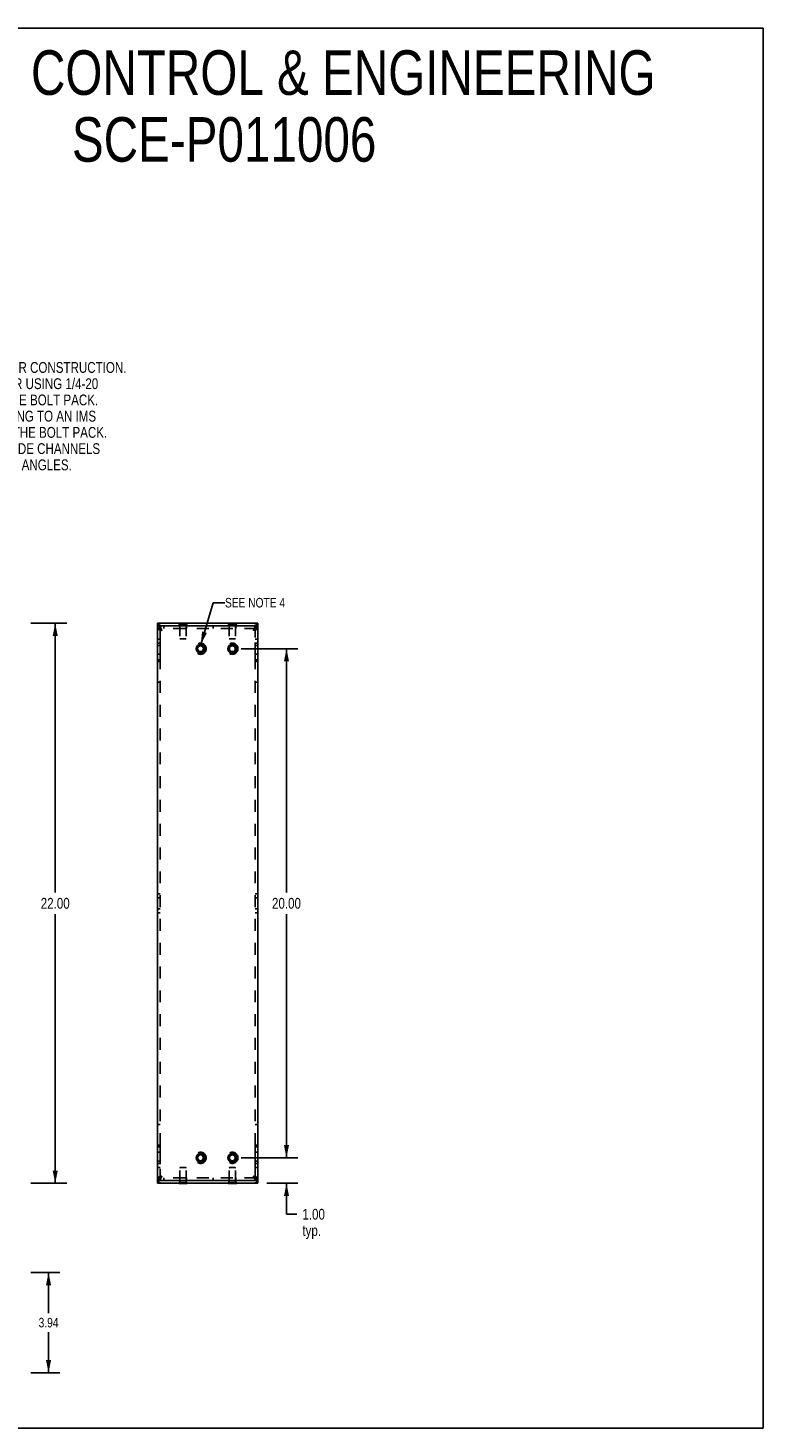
# Model space of a CAD drawing. Header units: inches. Extents: x 0 to 85, y 0 to 55.
# Tile 15 of 15: x 56.1 to 85, y 0 to 55. Entities that reach past the tile are written whole.
import ezdxf

# ---------------------------------------------------------------- set-up
doc = ezdxf.new("R2010")
doc.units = ezdxf.units.IN
doc.header["$LTSCALE"] = 4.675
doc.header["$MEASUREMENT"] = 0
doc.linetypes.add('HIDDEN', pattern=[0.2, 0.1, -0.1])
doc.layers.get('0').update_dxf_attribs({"linetype": 'CONTINUOUS'})
for name, color, linetype in [('02___PRT_ALL_AXES', 7, 'CONTINUOUS'), ('DEFAULT_2', 8, 'HIDDEN'), ('DIMENSIONS', 7, 'CONTINUOUS')]:
    doc.layers.add(name, color=color, linetype=linetype)
doc.styles.get("Standard").update_dxf_attribs({"font": 'txt', "width": 0.8})
doc.dimstyles.new('DIMSTYLE_1', dxfattribs={"dimtxt": 0.375, "dimasz": 0.5, "dimexe": 0.09, "dimexo": 0.07, "dimgap": 0.0375, "dimtad": 0, "dimtih": 1, "dimtoh": 1, "dimzin": 4, "dimdsep": 46, "dimtxsty": 'Standard', "dimblk": '_FILLED', "dimblk1": '_FILLED', "dimblk2": '_FILLED', "dimcen": 0.09, "dimadec": 0, "dimazin": 0, "dimtfac": 1, "dimtofl": 0, "dimtmove": 0, "dimatfit": 3, "dimldrblk": '_FILLED', "dimfxl": 0, "dimtolj": 1, "dimtzin": 4, "dimarcsym": 0})
doc.dimstyles.new('DIMSTYLE_2', dxfattribs={"dimtxt": 0.425, "dimasz": 0.5, "dimexe": 0.09, "dimexo": 0.07, "dimgap": 0.0425, "dimtad": 0, "dimtih": 1, "dimtoh": 1, "dimzin": 4, "dimdsep": 46, "dimtxsty": 'Standard', "dimblk": '_FILLED', "dimblk1": '_FILLED', "dimblk2": '_FILLED', "dimcen": 0.09, "dimadec": 0, "dimazin": 0, "dimtfac": 1, "dimtofl": 0, "dimtmove": 0, "dimatfit": 3, "dimldrblk": '_FILLED', "dimfxl": 0, "dimtolj": 1, "dimtzin": 4, "dimarcsym": 0})
doc.dimstyles.get("Standard").update_dxf_attribs({"dimtxt": 0.425, "dimasz": 0.5, "dimexe": 0.09, "dimexo": 0.07, "dimgap": 0.09, "dimtad": 0, "dimtih": 1, "dimtoh": 1, "dimzin": 4, "dimdsep": 46, "dimtxsty": 'Standard', "dimblk": '_FILLED', "dimblk1": '_FILLED', "dimblk2": '_FILLED', "dimcen": 0.09, "dimadec": 0, "dimazin": 0, "dimtp": 0.01, "dimtm": 0.01, "dimtfac": 1, "dimtofl": 0, "dimtmove": 0, "dimatfit": 3, "dimldrblk": '_FILLED', "dimfxl": 0, "dimtolj": 1, "dimtzin": 4, "dimarcsym": 0})

# ---------------------------------------------------------------- blocks, each defined once
blk = doc.blocks.new('_FILLED')
at = {"color": 0, "linetype": 'ByBlock'}
blk.add_solid([(0, 0), (-1, 0.2), (-1, -0.2)], dxfattribs=at)
blk = doc.blocks.new('*D1')
at = {"layer": 'DIMENSIONS', "color": 2, "linetype": 'Continuous'}
for p, q in [((56.224, 6.109), (57.366, 6.109)), ((56.916, 6.109), (56.916, 4.514)), ((56.916, 2.169), (56.916, 3.764)), ((56.224, 2.169), (57.366, 2.169))]:
    blk.add_line(p, q, dxfattribs=at)
at = {"layer": 'DIMENSIONS', "color": 2, "linetype": 'Continuous', "xscale": 0.5, "yscale": 0.5, "zscale": 0.5}
for p, rotation in [((56.916, 6.109), 90), ((56.916, 2.169), 270)]:
    blk.add_blockref('_FILLED', p, dxfattribs=dict(at, rotation=rotation))
at = {"layer": 'DIMENSIONS', "color": 2, "linetype": 'Continuous', "insert": (56.916, 4.327), "char_height": 0.375, "width": 1.2, "attachment_point": 2, "line_spacing_factor": 0.9}
blk.add_mtext('3.94', dxfattribs=at)
blk = doc.blocks.new('*D2')
at = {"layer": 'DIMENSIONS', "color": 2, "linetype": 'Continuous'}
for p, q in [((64.491, 30.614), (66.719, 30.614)), ((66.269, 30.614), (66.269, 21.039)), ((66.269, 10.614), (66.269, 20.189)), ((64.491, 10.614), (66.719, 10.614))]:
    blk.add_line(p, q, dxfattribs=at)
at = {"layer": 'DIMENSIONS', "color": 2, "linetype": 'Continuous', "xscale": 0.5, "yscale": 0.5, "zscale": 0.5}
for p, rotation in [((66.269, 30.614), 90), ((66.269, 10.614), 270)]:
    blk.add_blockref('_FILLED', p, dxfattribs=dict(at, rotation=rotation))
at = {"layer": 'DIMENSIONS', "color": 2, "linetype": 'Continuous', "insert": (66.269, 20.826), "char_height": 0.425, "width": 1.7, "attachment_point": 2, "line_spacing_factor": 0.9}
blk.add_mtext('20.00', dxfattribs=at)
blk = doc.blocks.new('*D3')
at = {"layer": 'DIMENSIONS', "color": 2, "linetype": 'Continuous'}
for p, q in [((66.269, 10.614), (66.269, 11.614)), ((64.491, 10.614), (66.719, 10.614)), ((65.491, 9.614), (66.719, 9.614)), ((66.269, 9.614), (66.269, 8.397)), ((66.269, 8.397), (66.682, 8.397))]:
    blk.add_line(p, q, dxfattribs=at)
at = {"layer": 'DIMENSIONS', "color": 2, "linetype": 'Continuous', "xscale": 0.5, "yscale": 0.5, "zscale": 0.5}
for p, rotation in [((66.269, 10.614), 270), ((66.269, 9.614), 90)]:
    blk.add_blockref('_FILLED', p, dxfattribs=dict(at, rotation=rotation))
at = {"layer": 'DIMENSIONS', "color": 2, "linetype": 'Continuous', "insert": (66.894, 8.61), "char_height": 0.425, "width": 1.36, "attachment_point": 1, "line_spacing_factor": 0.9}
blk.add_mtext('1.00\\Ptyp.', dxfattribs=at)
blk = doc.blocks.new('*D12')
at = {"layer": 'DIMENSIONS', "color": 2, "linetype": 'Continuous'}
for p, q in [((56.224, 31.614), (57.629, 31.614)), ((57.179, 31.614), (57.179, 21.039)), ((57.179, 9.614), (57.179, 20.189)), ((56.224, 9.614), (57.629, 9.614))]:
    blk.add_line(p, q, dxfattribs=at)
at = {"layer": 'DIMENSIONS', "color": 2, "linetype": 'Continuous', "xscale": 0.5, "yscale": 0.5, "zscale": 0.5}
for p, rotation in [((57.179, 31.614), 90), ((57.179, 9.614), 270)]:
    blk.add_blockref('_FILLED', p, dxfattribs=dict(at, rotation=rotation))
at = {"layer": 'DIMENSIONS', "color": 2, "linetype": 'Continuous', "insert": (57.179, 20.826), "char_height": 0.425, "width": 1.7, "attachment_point": 2, "line_spacing_factor": 0.9}
blk.add_mtext('22.00', dxfattribs=at)

msp = doc.modelspace()

# ---------------------------------------------------------------- linework, layer by layer
at = {"color": 7, "linetype": 'Continuous'}
for p, q in [((0, 55), (85, 55)), ((85, 0), (85, 55)), ((61.201, 31.614), (61.201, 31.51)), ((61.201, 31.614), (65.141, 31.614)), ((61.201, 31.497), (61.201, 31.51)), ((61.201, 31.481), (61.201, 31.497)), ((61.253, 31.442), (61.201, 31.443)), ((61.201, 31.44), (61.201, 31.406)), ((61.201, 31.406), (61.253, 31.406)), ((61.253, 31.51), (61.253, 31.406)), ((62.031, 31.619), (62.031, 31.614)), ((62.371, 31.619), (62.031, 31.619)), ((62.371, 31.619), (62.371, 31.614)), ((63.971, 31.619), (63.971, 31.614)), ((64.311, 31.619), (63.971, 31.619)), ((64.311, 31.619), (64.311, 31.614)), ((65.089, 31.51), (65.089, 31.406)), ((65.089, 31.442), (65.141, 31.443)), ((65.141, 31.406), (65.089, 31.406)), ((65.14, 31.506), (65.14, 31.51)), ((65.14, 31.489), (65.14, 31.506)), ((65.14, 31.473), (65.14, 31.489)), ((65.14, 31.457), (65.14, 31.473)), ((65.141, 31.614), (65.141, 31.51)), ((65.141, 31.406), (65.141, 31.44)), ((61.201, 9.822), (61.253, 9.822)), ((61.201, 9.822), (61.201, 9.788)), ((61.253, 9.785), (61.201, 9.784)), ((61.201, 9.771), (61.201, 9.755)), ((61.201, 9.755), (61.201, 9.739)), ((61.201, 9.739), (61.201, 9.722)), ((61.201, 9.722), (61.201, 9.718)), ((61.201, 9.614), (61.201, 9.718)), ((61.201, 9.614), (65.141, 9.614)), ((61.253, 9.718), (61.253, 9.822)), ((62.031, 9.609), (62.031, 9.614)), ((62.031, 9.609), (62.371, 9.609)), ((62.371, 9.609), (62.371, 9.614)), ((63.971, 9.609), (63.971, 9.614)), ((63.971, 9.609), (64.311, 9.609)), ((64.311, 9.609), (64.311, 9.614)), ((65.141, 9.822), (65.089, 9.822)), ((65.089, 9.718), (65.089, 9.822)), ((65.089, 9.785), (65.141, 9.784)), ((65.14, 9.747), (65.14, 9.73)), ((65.14, 9.73), (65.14, 9.718)), ((65.141, 9.788), (65.141, 9.822)), ((65.141, 9.614), (65.141, 9.718)), ((0, 0), (85, 0))]:
    msp.add_line(p, q, dxfattribs=at)
at = {"color": 3, "linetype": 'Continuous'}
for p, q in [((65.141, 31.51), (61.201, 31.51)), ((61.201, 31.406), (61.201, 9.822)), ((65.141, 31.406), (65.141, 9.822)), ((64.985, 31.341), (64.967, 31.336)), ((65.003, 31.345), (64.985, 31.341)), ((61.201, 9.718), (65.141, 9.718)), ((61.338, 9.883), (61.356, 9.887)), ((61.356, 9.887), (61.375, 9.892)), ((64.967, 9.892), (64.985, 9.887))]:
    msp.add_line(p, q, dxfattribs=at)
for points in [[(61.253, 31.497), (61.25, 31.498), (61.244, 31.501), (61.237, 31.503), (61.23, 31.505), (61.224, 31.507), (61.217, 31.508), (61.211, 31.509), (61.206, 31.51), (61.201, 31.51)], [(61.201, 31.406), (61.201, 31.404), (61.202, 31.401), (61.203, 31.399), (61.204, 31.397), (61.207, 31.394), (61.209, 31.392), (61.212, 31.39), (61.216, 31.387), (61.22, 31.385), (61.224, 31.383), (61.229, 31.38), (61.234, 31.378), (61.239, 31.376), (61.245, 31.373), (61.252, 31.371), (61.258, 31.369), (61.265, 31.366), (61.272, 31.364), (61.28, 31.362), (61.288, 31.359), (61.296, 31.357), (61.304, 31.355), (61.312, 31.352), (61.321, 31.35), (61.33, 31.348), (61.338, 31.345), (61.347, 31.343), (61.375, 31.336)], [(61.362, 31.363), (61.358, 31.372), (61.354, 31.381), (61.35, 31.39), (61.346, 31.398), (61.342, 31.407), (61.338, 31.415), (61.334, 31.423), (61.33, 31.431), (61.326, 31.438), (61.322, 31.445), (61.318, 31.452), (61.314, 31.459), (61.31, 31.465), (61.306, 31.471), (61.301, 31.477), (61.297, 31.482), (61.293, 31.487), (61.289, 31.491), (61.285, 31.495), (61.281, 31.498), (61.277, 31.501), (61.273, 31.504), (61.269, 31.506), (61.265, 31.508), (61.261, 31.509), (61.257, 31.51), (61.253, 31.51)], [(61.375, 31.336), (61.371, 31.345), (61.362, 31.363)], [(65.089, 31.51), (65.085, 31.51), (65.081, 31.509), (65.076, 31.508), (65.072, 31.506), (65.068, 31.504), (65.064, 31.501), (65.06, 31.498), (65.056, 31.495), (65.052, 31.491), (65.048, 31.487), (65.044, 31.482), (65.04, 31.477), (65.036, 31.471), (65.032, 31.465), (65.028, 31.459), (65.024, 31.452), (65.02, 31.445), (65.015, 31.438), (65.011, 31.431), (65.007, 31.423), (65.003, 31.415), (64.999, 31.407), (64.995, 31.398), (64.991, 31.39), (64.987, 31.381), (64.983, 31.372), (64.979, 31.363), (64.975, 31.354), (64.967, 31.336)], [(65.141, 31.406), (65.14, 31.404), (65.14, 31.401), (65.139, 31.399), (65.137, 31.397), (65.135, 31.394), (65.132, 31.392), (65.129, 31.39), (65.126, 31.387), (65.122, 31.385), (65.117, 31.383), (65.113, 31.38), (65.107, 31.378), (65.102, 31.376), (65.096, 31.373), (65.09, 31.371), (65.083, 31.369), (65.076, 31.366), (65.069, 31.364), (65.061, 31.362), (65.054, 31.359), (65.046, 31.357), (65.037, 31.355), (65.029, 31.352), (65.02, 31.35), (65.012, 31.348), (65.003, 31.345)], [(65.089, 31.497), (65.091, 31.498), (65.098, 31.501), (65.104, 31.503), (65.111, 31.505), (65.118, 31.507), (65.124, 31.508), (65.13, 31.509), (65.136, 31.51), (65.141, 31.51)], [(61.201, 9.822), (61.201, 9.824), (61.202, 9.827), (61.203, 9.829), (61.204, 9.831), (61.207, 9.834), (61.209, 9.836), (61.212, 9.838), (61.216, 9.841), (61.22, 9.843), (61.224, 9.845), (61.229, 9.848), (61.234, 9.85), (61.239, 9.852), (61.245, 9.855), (61.252, 9.857), (61.258, 9.859), (61.265, 9.862), (61.272, 9.864), (61.28, 9.866), (61.288, 9.869), (61.296, 9.871), (61.304, 9.873), (61.312, 9.876), (61.321, 9.878), (61.33, 9.88), (61.338, 9.883)], [(61.253, 9.731), (61.25, 9.729), (61.244, 9.727), (61.237, 9.724), (61.23, 9.722), (61.224, 9.721), (61.217, 9.719), (61.211, 9.719), (61.206, 9.718), (61.201, 9.718)], [(61.253, 9.718), (61.257, 9.718), (61.261, 9.719), (61.265, 9.72), (61.269, 9.722), (61.273, 9.724), (61.277, 9.726), (61.281, 9.729), (61.285, 9.733), (61.289, 9.737), (61.293, 9.741), (61.297, 9.746), (61.301, 9.751), (61.306, 9.757), (61.31, 9.763), (61.314, 9.769), (61.318, 9.775), (61.322, 9.782), (61.326, 9.79), (61.33, 9.797), (61.334, 9.805), (61.338, 9.813), (61.342, 9.821), (61.346, 9.83), (61.35, 9.838), (61.354, 9.847), (61.358, 9.856), (61.362, 9.865), (61.367, 9.874), (61.375, 9.892)], [(64.967, 9.892), (64.971, 9.883), (64.979, 9.865)], [(64.979, 9.865), (64.983, 9.856), (64.987, 9.847), (64.991, 9.838), (64.995, 9.829), (64.999, 9.821), (65.003, 9.813), (65.007, 9.805), (65.011, 9.797), (65.015, 9.79), (65.02, 9.782), (65.024, 9.775), (65.028, 9.769), (65.032, 9.763), (65.036, 9.757), (65.04, 9.751), (65.044, 9.746), (65.048, 9.741), (65.052, 9.737), (65.056, 9.733), (65.06, 9.729), (65.064, 9.726), (65.068, 9.724), (65.072, 9.722), (65.076, 9.72), (65.081, 9.719), (65.085, 9.718), (65.089, 9.718)], [(64.985, 9.887), (65.003, 9.883), (65.012, 9.88), (65.02, 9.878), (65.029, 9.876), (65.037, 9.873), (65.046, 9.871), (65.054, 9.869), (65.061, 9.866), (65.069, 9.864), (65.076, 9.862), (65.083, 9.859), (65.09, 9.857), (65.096, 9.855), (65.102, 9.852), (65.107, 9.85), (65.113, 9.848), (65.117, 9.845), (65.122, 9.843), (65.126, 9.841), (65.129, 9.838), (65.132, 9.836), (65.135, 9.834), (65.137, 9.831), (65.139, 9.829), (65.14, 9.827), (65.14, 9.824), (65.141, 9.822)], [(65.089, 9.731), (65.091, 9.729), (65.098, 9.727), (65.104, 9.724), (65.111, 9.722), (65.118, 9.721), (65.124, 9.719), (65.13, 9.719), (65.136, 9.718), (65.141, 9.718)]]:
    msp.add_lwpolyline(points, dxfattribs=at)
at = {"color": 7, "linetype": 'Continuous'}
for points in [[(61.201, 31.443), (61.201, 31.45), (61.201, 31.457), (61.201, 31.465), (61.201, 31.481)], [(61.362, 31.347), (61.358, 31.35), (61.354, 31.354), (61.35, 31.358), (61.346, 31.361), (61.342, 31.364), (61.338, 31.368), (61.334, 31.371), (61.33, 31.374), (61.326, 31.377), (61.322, 31.38), (61.318, 31.383), (61.314, 31.385), (61.31, 31.388), (61.306, 31.39), (61.301, 31.392), (61.297, 31.395), (61.293, 31.396), (61.289, 31.398), (61.285, 31.4), (61.281, 31.401), (61.277, 31.402), (61.273, 31.403), (61.269, 31.404), (61.265, 31.405), (61.261, 31.405), (61.257, 31.406), (61.253, 31.406)], [(61.311, 31.387), (61.312, 31.385), (61.314, 31.383), (61.316, 31.38), (61.319, 31.377), (61.322, 31.374), (61.325, 31.371), (61.328, 31.368), (61.332, 31.365), (61.336, 31.362), (61.34, 31.359), (61.344, 31.356), (61.348, 31.353), (61.352, 31.35), (61.357, 31.348), (61.361, 31.345), (61.366, 31.342), (61.375, 31.336)], [(65.089, 31.406), (65.085, 31.406), (65.081, 31.405), (65.076, 31.405), (65.072, 31.404), (65.068, 31.403), (65.064, 31.402), (65.06, 31.401), (65.056, 31.4), (65.052, 31.398), (65.048, 31.396), (65.044, 31.395), (65.04, 31.392), (65.036, 31.39), (65.032, 31.388), (65.028, 31.385), (65.024, 31.383), (65.02, 31.38), (65.015, 31.377), (65.011, 31.374), (65.007, 31.371), (65.003, 31.368), (64.999, 31.364), (64.995, 31.361), (64.991, 31.358), (64.987, 31.354), (64.983, 31.35), (64.979, 31.347), (64.975, 31.343), (64.967, 31.336)], [(65.031, 31.387), (65.029, 31.385), (65.027, 31.383), (65.025, 31.38), (65.022, 31.377), (65.019, 31.374), (65.016, 31.371), (65.013, 31.368), (65.009, 31.365), (65.006, 31.362), (65.002, 31.359), (64.998, 31.356), (64.993, 31.353), (64.989, 31.35), (64.985, 31.348), (64.98, 31.345)], [(65.141, 31.443), (65.14, 31.45), (65.14, 31.457)], [(61.375, 31.336), (61.371, 31.34), (61.362, 31.347)], [(64.98, 31.345), (64.971, 31.339), (64.967, 31.336)], [(61.201, 9.784), (61.201, 9.778), (61.201, 9.771)], [(61.253, 9.822), (61.257, 9.822), (61.261, 9.822), (61.265, 9.823), (61.269, 9.823), (61.273, 9.824), (61.277, 9.825), (61.281, 9.827), (61.285, 9.828), (61.289, 9.829), (61.293, 9.831), (61.297, 9.833), (61.301, 9.835), (61.306, 9.837), (61.31, 9.84), (61.314, 9.842), (61.318, 9.845), (61.322, 9.848), (61.326, 9.851), (61.33, 9.854), (61.334, 9.857), (61.338, 9.86), (61.342, 9.863), (61.346, 9.867), (61.35, 9.87), (61.354, 9.874), (61.358, 9.877), (61.362, 9.881), (61.367, 9.885), (61.375, 9.892)], [(61.311, 9.841), (61.312, 9.842), (61.314, 9.845), (61.316, 9.848), (61.319, 9.851), (61.322, 9.854), (61.325, 9.857), (61.328, 9.86), (61.332, 9.863), (61.336, 9.866), (61.34, 9.869), (61.344, 9.871), (61.348, 9.874), (61.352, 9.877), (61.357, 9.88), (61.361, 9.883)], [(61.361, 9.883), (61.37, 9.889), (61.375, 9.892)], [(64.967, 9.892), (64.976, 9.886), (64.98, 9.883), (64.985, 9.88), (64.989, 9.877), (64.993, 9.874), (64.998, 9.871), (65.002, 9.869), (65.006, 9.866), (65.009, 9.863), (65.013, 9.86), (65.016, 9.857), (65.019, 9.854), (65.022, 9.851), (65.025, 9.848), (65.027, 9.845), (65.029, 9.842), (65.031, 9.841)], [(64.967, 9.892), (64.971, 9.888), (64.979, 9.881)], [(64.979, 9.881), (64.983, 9.877), (64.987, 9.874), (64.991, 9.87), (64.995, 9.867), (64.999, 9.863), (65.003, 9.86), (65.007, 9.857), (65.011, 9.854), (65.015, 9.851), (65.02, 9.848), (65.024, 9.845), (65.028, 9.842), (65.032, 9.84), (65.036, 9.837), (65.04, 9.835), (65.044, 9.833), (65.048, 9.831), (65.052, 9.829), (65.056, 9.828), (65.06, 9.827), (65.064, 9.825), (65.068, 9.824), (65.072, 9.823), (65.076, 9.823), (65.081, 9.822), (65.085, 9.822), (65.089, 9.822)], [(65.141, 9.784), (65.14, 9.778), (65.14, 9.771), (65.14, 9.763), (65.14, 9.747)]]:
    msp.add_lwpolyline(points, dxfattribs=at)
at = {"color": 3, "linetype": 'Continuous'}
for centre in [(62.891, 30.614), (64.141, 30.614), (62.891, 10.614), (64.141, 10.614)]:
    msp.add_circle(centre, 0.172, dxfattribs=at)
at = {"color": 7, "linetype": 'Continuous'}
for centre, radius in [((62.891, 30.614), 0.172), ((62.891, 30.614), 0.121), ((62.891, 30.614), 0.115), ((64.141, 30.614), 0.172), ((64.141, 30.614), 0.121), ((64.141, 30.614), 0.115), ((62.891, 10.614), 0.172), ((62.891, 10.614), 0.121), ((62.891, 10.614), 0.115), ((64.141, 10.614), 0.172), ((64.141, 10.614), 0.121), ((64.141, 10.614), 0.115)]:
    msp.add_circle(centre, radius, dxfattribs=at)
for centre, start, end in [((61.375, 31.44), 178.8158, 180), ((64.967, 31.44), 0, 1.1842), ((61.375, 9.788), 180, 181.1842), ((64.967, 9.788), 358.8158, 360)]:
    msp.add_arc(centre, 0.174, start, end, dxfattribs=at)
at = {"layer": '02___PRT_ALL_AXES', "color": 8, "linetype": 'HIDDEN'}
for p, q in [((62.076, 31.51), (62.076, 31.614)), ((62.326, 31.614), (62.076, 31.614)), ((62.326, 31.51), (62.076, 31.51)), ((62.326, 31.51), (62.326, 31.614)), ((64.016, 31.51), (64.016, 31.614)), ((64.266, 31.614), (64.016, 31.614)), ((64.266, 31.51), (64.016, 31.51)), ((64.266, 31.51), (64.266, 31.614)), ((61.201, 30.989), (61.201, 30.395)), ((61.305, 30.989), (61.201, 30.989)), ((61.305, 30.833), (61.201, 30.833)), ((61.305, 30.989), (61.305, 30.395)), ((65.037, 30.395), (65.037, 30.989)), ((65.037, 30.989), (65.141, 30.989)), ((65.141, 30.833), (65.037, 30.833)), ((65.141, 30.395), (65.141, 30.989)), ((61.305, 30.739), (61.201, 30.739)), ((61.305, 30.395), (61.201, 30.395)), ((65.037, 30.739), (65.141, 30.739)), ((65.141, 30.395), (65.037, 30.395)), ((61.305, 10.833), (61.201, 10.833)), ((61.201, 10.833), (61.201, 10.239)), ((61.305, 10.489), (61.201, 10.489)), ((61.305, 10.833), (61.305, 10.239)), ((65.141, 10.833), (65.037, 10.833)), ((65.037, 10.239), (65.037, 10.833)), ((65.037, 10.489), (65.141, 10.489)), ((65.141, 10.239), (65.141, 10.833)), ((61.305, 10.395), (61.201, 10.395)), ((61.305, 10.239), (61.201, 10.239)), ((65.141, 10.395), (65.037, 10.395)), ((65.037, 10.239), (65.141, 10.239)), ((62.076, 9.718), (62.326, 9.718)), ((62.076, 9.718), (62.076, 9.614)), ((62.076, 9.614), (62.326, 9.614)), ((62.326, 9.718), (62.326, 9.614)), ((64.016, 9.718), (64.266, 9.718)), ((64.016, 9.718), (64.016, 9.614)), ((64.016, 9.614), (64.266, 9.614)), ((64.266, 9.718), (64.266, 9.614))]:
    msp.add_line(p, q, dxfattribs=at)
at = {"layer": 'DEFAULT_2', "color": 8, "linetype": 'HIDDEN'}
for p, q in [((61.201, 31.614), (61.201, 31.614)), ((61.201, 31.613), (61.201, 31.614)), ((61.201, 31.613), (61.201, 31.614)), ((61.201, 31.602), (61.201, 31.613)), ((61.201, 31.561), (61.201, 31.602)), ((61.201, 31.529), (61.201, 31.561)), ((61.201, 31.51), (61.201, 31.529)), ((61.253, 31.51), (61.257, 31.51)), ((61.256, 31.496), (61.253, 31.497)), ((61.305, 31.441), (61.253, 31.442)), ((65.089, 31.406), (61.253, 31.406)), ((61.257, 31.406), (61.261, 31.405)), ((61.265, 31.405), (61.269, 31.404)), ((61.273, 31.504), (61.277, 31.501)), ((61.285, 31.495), (61.285, 31.495)), ((61.289, 31.491), (61.289, 31.491)), ((61.305, 31.44), (61.305, 30.114)), ((61.318, 31.383), (61.322, 31.38)), ((61.448, 31.51), (61.448, 31.406)), ((62.031, 31.614), (62.031, 31.578)), ((62.371, 31.578), (62.031, 31.578)), ((62.081, 31.578), (62.081, 31.008)), ((62.321, 31.578), (62.321, 31.008)), ((62.341, 31.51), (62.341, 31.406)), ((62.371, 31.614), (62.371, 31.578)), ((63.388, 31.51), (63.388, 31.406)), ((63.971, 31.614), (63.971, 31.578)), ((64.311, 31.578), (63.971, 31.578)), ((64.021, 31.578), (64.021, 31.008)), ((64.261, 31.578), (64.261, 31.008)), ((64.281, 31.51), (64.281, 31.406)), ((64.311, 31.614), (64.311, 31.578)), ((65.031, 31.388), (65.031, 31.387)), ((65.034, 31.394), (65.033, 31.391)), ((65.037, 31.441), (65.089, 31.442)), ((65.037, 30.114), (65.037, 31.44)), ((65.044, 31.482), (65.048, 31.487)), ((65.044, 31.395), (65.048, 31.396)), ((65.052, 31.491), (65.052, 31.491)), ((65.056, 31.495), (65.056, 31.495)), ((65.06, 31.401), (65.064, 31.402)), ((65.068, 31.403), (65.072, 31.404)), ((65.076, 31.405), (65.081, 31.405)), ((65.081, 31.509), (65.085, 31.51)), ((65.085, 31.496), (65.089, 31.497)), ((65.113, 31.38), (65.117, 31.383)), ((65.129, 31.39), (65.132, 31.392)), ((65.135, 31.394), (65.137, 31.397)), ((65.14, 31.593), (65.141, 31.612)), ((65.14, 31.572), (65.14, 31.593)), ((65.14, 31.549), (65.14, 31.572)), ((65.14, 31.529), (65.14, 31.549)), ((65.14, 31.51), (65.14, 31.529)), ((65.14, 31.401), (65.14, 31.404)), ((65.141, 31.614), (65.141, 31.614)), ((65.141, 31.614), (65.141, 31.614)), ((65.141, 31.614), (65.141, 31.614)), ((61.305, 30.833), (61.201, 30.833)), ((62.311, 30.998), (62.091, 30.998)), ((64.251, 30.998), (64.031, 30.998)), ((65.141, 30.833), (65.037, 30.833)), ((61.305, 30.176), (61.201, 30.176)), ((61.201, 30.176), (61.305, 30.176)), ((61.305, 30.114), (61.201, 30.114)), ((61.305, 11.114), (61.305, 30.114)), ((65.141, 30.176), (65.037, 30.176)), ((65.141, 30.176), (65.037, 30.176)), ((65.037, 11.114), (65.037, 30.114)), ((65.141, 30.114), (65.037, 30.114)), ((61.201, 29.301), (61.305, 29.301)), ((65.141, 29.301), (65.037, 29.301)), ((61.305, 20.989), (61.201, 20.989)), ((65.141, 20.989), (65.037, 20.989)), ((61.201, 20.833), (61.305, 20.833)), ((61.201, 20.395), (61.305, 20.395)), ((65.037, 20.833), (65.141, 20.833)), ((65.037, 20.395), (65.141, 20.395)), ((61.305, 20.239), (61.201, 20.239)), ((65.141, 20.239), (65.037, 20.239)), ((61.201, 11.927), (61.305, 11.927)), ((65.141, 11.927), (65.037, 11.927)), ((61.305, 11.114), (61.201, 11.114)), ((61.305, 11.052), (61.201, 11.052)), ((61.201, 11.051), (61.305, 11.051)), ((61.305, 11.114), (61.305, 9.788)), ((65.141, 11.114), (65.037, 11.114)), ((65.037, 9.788), (65.037, 11.114)), ((65.141, 11.052), (65.037, 11.052)), ((65.141, 11.051), (65.037, 11.051)), ((61.305, 10.395), (61.201, 10.395)), ((62.081, 9.65), (62.081, 10.22)), ((62.311, 10.23), (62.091, 10.23)), ((62.321, 9.65), (62.321, 10.22)), ((64.021, 9.65), (64.021, 10.22)), ((64.251, 10.23), (64.031, 10.23)), ((64.261, 9.65), (64.261, 10.22)), ((65.141, 10.395), (65.037, 10.395)), ((61.201, 9.718), (61.201, 9.699)), ((61.201, 9.699), (61.201, 9.678)), ((61.201, 9.678), (61.201, 9.656)), ((61.201, 9.656), (61.201, 9.634)), ((61.201, 9.634), (61.201, 9.616)), ((61.201, 9.614), (61.201, 9.614)), ((61.201, 9.614), (61.201, 9.614)), ((61.201, 9.614), (61.201, 9.614)), ((65.089, 9.822), (61.253, 9.822)), ((61.305, 9.786), (61.253, 9.785)), ((61.256, 9.732), (61.253, 9.731)), ((61.261, 9.719), (61.257, 9.718)), ((61.265, 9.823), (61.261, 9.822)), ((61.273, 9.824), (61.269, 9.823)), ((61.281, 9.827), (61.277, 9.825)), ((61.285, 9.733), (61.285, 9.733)), ((61.289, 9.737), (61.289, 9.737)), ((61.297, 9.833), (61.293, 9.831)), ((61.297, 9.746), (61.293, 9.741)), ((61.448, 9.822), (61.448, 9.718)), ((62.031, 9.65), (62.371, 9.65)), ((62.031, 9.614), (62.031, 9.65)), ((62.341, 9.822), (62.341, 9.718)), ((62.371, 9.614), (62.371, 9.65)), ((63.388, 9.822), (63.388, 9.718)), ((63.971, 9.65), (64.311, 9.65)), ((63.971, 9.614), (63.971, 9.65)), ((64.281, 9.822), (64.281, 9.718)), ((64.311, 9.614), (64.311, 9.65)), ((65.024, 9.845), (65.02, 9.848)), ((65.037, 9.786), (65.089, 9.785)), ((65.052, 9.737), (65.052, 9.737)), ((65.056, 9.733), (65.056, 9.733)), ((65.068, 9.724), (65.064, 9.726)), ((65.076, 9.823), (65.072, 9.823)), ((65.085, 9.822), (65.081, 9.822)), ((65.085, 9.732), (65.089, 9.731)), ((65.089, 9.718), (65.085, 9.718)), ((65.14, 9.824), (65.14, 9.827)), ((65.14, 9.718), (65.14, 9.699)), ((65.14, 9.699), (65.14, 9.667)), ((65.14, 9.667), (65.141, 9.625)), ((65.141, 9.625), (65.141, 9.614)), ((65.141, 9.614), (65.141, 9.614)), ((65.141, 9.614), (65.141, 9.614)), ((65.141, 9.614), (65.141, 9.614))]:
    msp.add_line(p, q, dxfattribs=at)
for points in [[(61.276, 31.484), (61.274, 31.486), (61.271, 31.488), (61.268, 31.49), (61.266, 31.492), (61.263, 31.494), (61.26, 31.496), (61.258, 31.498), (61.256, 31.501), (61.253, 31.503), (61.251, 31.505), (61.249, 31.507), (61.247, 31.51), (61.245, 31.512), (61.243, 31.514), (61.241, 31.517), (61.239, 31.519), (61.237, 31.521), (61.235, 31.524), (61.233, 31.526), (61.232, 31.528), (61.23, 31.531), (61.228, 31.533), (61.227, 31.535), (61.225, 31.538), (61.224, 31.54), (61.223, 31.543), (61.221, 31.545), (61.22, 31.547), (61.219, 31.55), (61.218, 31.552), (61.216, 31.555), (61.215, 31.557), (61.214, 31.559), (61.213, 31.562), (61.212, 31.564), (61.211, 31.566), (61.211, 31.569), (61.21, 31.571), (61.209, 31.573), (61.208, 31.576), (61.207, 31.578), (61.207, 31.58), (61.206, 31.582), (61.205, 31.585), (61.205, 31.587), (61.204, 31.589), (61.204, 31.591), (61.203, 31.593), (61.203, 31.595), (61.203, 31.597), (61.202, 31.599), (61.202, 31.601), (61.202, 31.603), (61.201, 31.604), (61.201, 31.606), (61.201, 31.607), (61.201, 31.609), (61.201, 31.61), (61.201, 31.611), (61.201, 31.612), (61.201, 31.613), (61.201, 31.613), (61.201, 31.613)], [(61.276, 31.484), (61.273, 31.486), (61.268, 31.489), (61.262, 31.492), (61.256, 31.496)], [(61.305, 31.441), (61.305, 31.444), (61.304, 31.447), (61.304, 31.45), (61.303, 31.453), (61.301, 31.456), (61.3, 31.459), (61.298, 31.462), (61.296, 31.466), (61.293, 31.469), (61.29, 31.472), (61.287, 31.476), (61.283, 31.479), (61.278, 31.482), (61.276, 31.484)], [(61.289, 31.398), (61.293, 31.396), (61.297, 31.395)], [(61.297, 31.482), (61.301, 31.477), (61.306, 31.471), (61.31, 31.465), (61.314, 31.459), (61.318, 31.452), (61.322, 31.445), (61.326, 31.438)], [(61.301, 31.392), (61.306, 31.39), (61.31, 31.388)], [(61.305, 31.406), (61.305, 31.403), (61.305, 31.4), (61.306, 31.397), (61.307, 31.394), (61.308, 31.391), (61.31, 31.388), (61.311, 31.387)], [(61.33, 31.431), (61.334, 31.423), (61.338, 31.415)], [(61.33, 31.374), (61.334, 31.371), (61.338, 31.368)], [(61.342, 31.407), (61.342, 31.407), (61.346, 31.398), (61.35, 31.39)], [(61.342, 31.364), (61.342, 31.364), (61.346, 31.361), (61.35, 31.358)], [(64.989, 31.35), (64.993, 31.353), (64.998, 31.356)], [(64.991, 31.39), (64.995, 31.398), (64.999, 31.407), (65.003, 31.415), (65.007, 31.423), (65.011, 31.431)], [(64.995, 31.361), (64.999, 31.364), (65.003, 31.368)], [(65.015, 31.438), (65.02, 31.445), (65.024, 31.452), (65.028, 31.459), (65.032, 31.465)], [(65.015, 31.377), (65.02, 31.38), (65.024, 31.383), (65.028, 31.385), (65.032, 31.388), (65.036, 31.39), (65.04, 31.392)], [(65.027, 31.383), (65.029, 31.385), (65.031, 31.388), (65.033, 31.391), (65.034, 31.394), (65.035, 31.397), (65.036, 31.4)], [(65.037, 31.406), (65.037, 31.403), (65.036, 31.4)], [(65.037, 31.441), (65.037, 31.444), (65.037, 31.447), (65.038, 31.45), (65.039, 31.453), (65.04, 31.456), (65.041, 31.459), (65.043, 31.462), (65.045, 31.466), (65.048, 31.469), (65.051, 31.472), (65.055, 31.476), (65.059, 31.479), (65.063, 31.482), (65.066, 31.484)], [(65.064, 31.501), (65.068, 31.504), (65.072, 31.506), (65.076, 31.508)], [(65.141, 31.614), (65.141, 31.613), (65.141, 31.613), (65.141, 31.612), (65.141, 31.611), (65.14, 31.61), (65.14, 31.609), (65.14, 31.608), (65.14, 31.607), (65.14, 31.605), (65.14, 31.603), (65.139, 31.602), (65.139, 31.6), (65.139, 31.598), (65.139, 31.596), (65.138, 31.594), (65.138, 31.593), (65.137, 31.591), (65.137, 31.589), (65.136, 31.587), (65.136, 31.585), (65.135, 31.583), (65.135, 31.58), (65.134, 31.578), (65.133, 31.576), (65.133, 31.574), (65.132, 31.572), (65.131, 31.57), (65.13, 31.568), (65.13, 31.565), (65.129, 31.563), (65.128, 31.561), (65.127, 31.559), (65.126, 31.557), (65.125, 31.554), (65.124, 31.552), (65.123, 31.55), (65.121, 31.548), (65.12, 31.545), (65.119, 31.543), (65.118, 31.541), (65.116, 31.539), (65.115, 31.536), (65.113, 31.534), (65.112, 31.532), (65.111, 31.53), (65.109, 31.527), (65.107, 31.525), (65.106, 31.523), (65.104, 31.521), (65.102, 31.519), (65.101, 31.516), (65.099, 31.514), (65.097, 31.512), (65.095, 31.51), (65.093, 31.508), (65.091, 31.506), (65.089, 31.503), (65.086, 31.501), (65.084, 31.499), (65.082, 31.497), (65.08, 31.495), (65.077, 31.493), (65.075, 31.491), (65.072, 31.489), (65.07, 31.487), (65.067, 31.485), (65.066, 31.484)], [(65.066, 31.484), (65.068, 31.486), (65.073, 31.489), (65.079, 31.492), (65.085, 31.496)], [(65.141, 31.612), (65.141, 31.614), (65.141, 31.614)], [(61.201, 9.614), (61.201, 9.614), (61.201, 9.615), (61.201, 9.616), (61.201, 9.616), (61.201, 9.617), (61.201, 9.619), (61.201, 9.62), (61.201, 9.621), (61.201, 9.623), (61.202, 9.624), (61.202, 9.626), (61.202, 9.628), (61.202, 9.63), (61.203, 9.631), (61.203, 9.633), (61.204, 9.635), (61.204, 9.637), (61.204, 9.639), (61.205, 9.641), (61.205, 9.643), (61.206, 9.645), (61.207, 9.647), (61.207, 9.649), (61.208, 9.651), (61.209, 9.654), (61.209, 9.656), (61.21, 9.658), (61.211, 9.66), (61.212, 9.662), (61.213, 9.665), (61.214, 9.667), (61.215, 9.669), (61.216, 9.671), (61.217, 9.673), (61.218, 9.676), (61.219, 9.678), (61.22, 9.68), (61.221, 9.682), (61.222, 9.685), (61.224, 9.687), (61.225, 9.689), (61.226, 9.691), (61.228, 9.694), (61.229, 9.696), (61.231, 9.698), (61.232, 9.7), (61.234, 9.703), (61.236, 9.705), (61.237, 9.707), (61.239, 9.709), (61.241, 9.711), (61.243, 9.714), (61.245, 9.716), (61.246, 9.718), (61.248, 9.72), (61.251, 9.722), (61.253, 9.724), (61.255, 9.726), (61.257, 9.728), (61.259, 9.731), (61.262, 9.733), (61.264, 9.735), (61.267, 9.737), (61.269, 9.739), (61.272, 9.741), (61.274, 9.743), (61.276, 9.743)], [(61.201, 9.616), (61.201, 9.614), (61.201, 9.614)], [(61.276, 9.743), (61.273, 9.742), (61.268, 9.739), (61.262, 9.735), (61.256, 9.732)], [(61.277, 9.726), (61.273, 9.724), (61.269, 9.722), (61.265, 9.72)], [(61.305, 9.786), (61.305, 9.783), (61.304, 9.78), (61.304, 9.777), (61.303, 9.774), (61.301, 9.771), (61.3, 9.768), (61.298, 9.765), (61.296, 9.762), (61.293, 9.759), (61.29, 9.756), (61.287, 9.752), (61.283, 9.749), (61.278, 9.745), (61.276, 9.743)], [(61.326, 9.851), (61.322, 9.848), (61.318, 9.845), (61.314, 9.842), (61.31, 9.84), (61.306, 9.837), (61.301, 9.835)], [(61.305, 9.822), (61.305, 9.825), (61.305, 9.828), (61.306, 9.831), (61.307, 9.834), (61.308, 9.836), (61.31, 9.839), (61.311, 9.841)], [(61.326, 9.79), (61.322, 9.782), (61.318, 9.775), (61.314, 9.769), (61.31, 9.763)], [(61.35, 9.838), (61.346, 9.829), (61.342, 9.821), (61.338, 9.813), (61.334, 9.805), (61.33, 9.797)], [(61.346, 9.867), (61.342, 9.863), (61.338, 9.86)], [(64.998, 9.871), (64.993, 9.874), (64.989, 9.877)], [(64.999, 9.863), (64.999, 9.863), (64.995, 9.867), (64.991, 9.87)], [(64.999, 9.821), (64.999, 9.821), (64.995, 9.83), (64.991, 9.838)], [(65.011, 9.854), (65.007, 9.857), (65.003, 9.86)], [(65.011, 9.797), (65.007, 9.805), (65.003, 9.813)], [(65.044, 9.746), (65.04, 9.751), (65.036, 9.757), (65.032, 9.763), (65.028, 9.769), (65.024, 9.775), (65.02, 9.782), (65.015, 9.79)], [(65.034, 9.834), (65.033, 9.836), (65.031, 9.839), (65.029, 9.842), (65.027, 9.845)], [(65.031, 9.841), (65.031, 9.839), (65.033, 9.836)], [(65.04, 9.835), (65.036, 9.837), (65.032, 9.84)], [(65.034, 9.834), (65.035, 9.831), (65.036, 9.828)], [(65.037, 9.822), (65.037, 9.825), (65.036, 9.828)], [(65.037, 9.786), (65.037, 9.783), (65.037, 9.78), (65.038, 9.777), (65.039, 9.774), (65.04, 9.771), (65.041, 9.768), (65.043, 9.765), (65.045, 9.762), (65.048, 9.759), (65.051, 9.756), (65.055, 9.752), (65.059, 9.749), (65.063, 9.745), (65.066, 9.743)], [(65.052, 9.829), (65.048, 9.831), (65.044, 9.833)], [(65.066, 9.743), (65.068, 9.742), (65.073, 9.739), (65.079, 9.735), (65.085, 9.732)], [(65.066, 9.743), (65.067, 9.742), (65.07, 9.74), (65.073, 9.738), (65.076, 9.736), (65.078, 9.734), (65.081, 9.732), (65.083, 9.729), (65.086, 9.727), (65.088, 9.725), (65.09, 9.723), (65.093, 9.72), (65.095, 9.718), (65.097, 9.716), (65.099, 9.714), (65.101, 9.711), (65.103, 9.709), (65.104, 9.707), (65.106, 9.704), (65.108, 9.702), (65.11, 9.699), (65.111, 9.697), (65.113, 9.695), (65.114, 9.692), (65.116, 9.69), (65.117, 9.688), (65.119, 9.685), (65.12, 9.683), (65.121, 9.68), (65.122, 9.678), (65.124, 9.676), (65.125, 9.673), (65.126, 9.671), (65.127, 9.668), (65.128, 9.666), (65.129, 9.664), (65.13, 9.661), (65.131, 9.659), (65.132, 9.657), (65.132, 9.654), (65.133, 9.652), (65.134, 9.65), (65.135, 9.648), (65.135, 9.645), (65.136, 9.643), (65.136, 9.641), (65.137, 9.639), (65.137, 9.637), (65.138, 9.635), (65.138, 9.633), (65.139, 9.631), (65.139, 9.629), (65.139, 9.627), (65.14, 9.625), (65.14, 9.623), (65.14, 9.622), (65.14, 9.62), (65.14, 9.619), (65.14, 9.618), (65.141, 9.617), (65.141, 9.616), (65.141, 9.615), (65.141, 9.614), (65.141, 9.614)], [(65.122, 9.843), (65.117, 9.845), (65.113, 9.848)], [(65.135, 9.834), (65.132, 9.836), (65.129, 9.838)]]:
    msp.add_lwpolyline(points, dxfattribs=at)
for centre in [(62.891, 30.614), (64.141, 30.614), (62.891, 10.614), (64.141, 10.614)]:
    msp.add_circle(centre, 0.22, dxfattribs=at)
for centre, radius, start, end in [((61.375, 31.44), 0.174, 90, 178.8158), ((61.375, 31.44), 0.07, 90, 180), ((64.967, 31.44), 0.174, 1.1842, 90), ((64.967, 31.44), 0.07, 0, 90), ((62.091, 31.008), 0.01, 180, 270), ((62.311, 31.008), 0.01, 270, 360), ((64.031, 31.008), 0.01, 180, 270), ((64.251, 31.008), 0.01, 270, 360), ((62.091, 10.22), 0.01, 90, 180), ((62.311, 10.22), 0.01, 0, 90), ((64.031, 10.22), 0.01, 90, 180), ((64.251, 10.22), 0.01, 0, 90), ((61.375, 9.788), 0.174, 181.1842, 270), ((61.375, 9.788), 0.07, 180, 270), ((64.967, 9.788), 0.07, 270, 360), ((64.967, 9.788), 0.174, 270, 358.8158)]:
    msp.add_arc(centre, radius, start, end, dxfattribs=at)

# ---------------------------------------------------------------- texts
at = {"layer": 'DIMENSIONS', "color": 2, "linetype": 'Continuous', "line_spacing_factor": 0.9}
for s, insert, char_height, width, attachment_point in [('SAGINAW CONTROL & ENGINEERING\\PSCE-P011006', (63.819, 54.123), 1.75, 40.6, 2), ('CONSTRUCTION NOTES:\\P1. THE PLINTH BASE IS A BOLT TOGETHER CONSTRUCTION.\\P2. THE BASE WILL BE BOLTED TOGETHER USING 1/4-20\\P   HARDWARE, WHICH IS INCLUDED IN THE BOLT PACK.\\P3. 5/8-16 "U" NUTS & BOLTS, FOR SECURING TO AN IMS\\P   ENCLOSURE, ARE ALSO INCLUDED IN THE BOLT PACK.\\P4. 1/4-20 PEM NUT PROVISIONS IN THE SIDE CHANNELS\\P   FOR ATTACHING OPTIONAL MOUNTING ANGLES.', (46.615, 42.514), 0.425, 17.34, 1), ('SEE NOTE 4', (63.851, 32.61), 0.375, 3, 1)]:
    msp.add_mtext(s, dxfattribs=dict(at, insert=insert, char_height=char_height, width=width, attachment_point=attachment_point))

# ---------------------------------------------------------------- dimensions: what is measured, and where the dimension line sits
at = {"layer": 'DIMENSIONS', "color": 2, "linetype": 'Continuous'}
for base, p1, p2, angle, dimstyle, picture, middle in [((57.179, 31.614), (56.154, 9.614), (56.154, 31.614), 90, 'DIMSTYLE_2', '*D12', (57.179, 20.614)), ((66.269, 10.614), (64.421, 30.614), (64.421, 10.614), 270, 'DIMSTYLE_2', '*D2', (66.269, 20.614)), ((56.916, 2.169), (56.154, 6.109), (56.154, 2.169), 270, 'DIMSTYLE_1', '*D1', (56.916, 4.139))]:
    dim = msp.add_linear_dim(base=base, p1=p1, p2=p2, angle=angle, dimstyle=dimstyle, dxfattribs=at)
    dim.commit()
    dim.dimension.update_dxf_attribs({"geometry": picture, "text_midpoint": middle, "dimtype": 160})
dim = msp.add_linear_dim(base=(66.269, 10.614), p1=(65.421, 9.614), p2=(64.421, 10.614), angle=90, text='<>\\Ptyp.', dimstyle='DIMSTYLE_2', dxfattribs=at)
dim.commit()
dim.dimension.update_dxf_attribs({"geometry": '*D3', "text_midpoint": (67.574, 8.078), "dimtype": 160})

# ---------------------------------------------------------------- leaders
at = {"layer": 'DIMENSIONS', "color": 2, "linetype": 'Continuous', "annotation_type": 0, "has_hookline": 1, "hookline_direction": 1, "text_width": 0.261}
msp.add_leader([(62.904, 30.785), (63.387, 32.422), (63.851, 32.422)], dimstyle='Standard', override={"dimtad": 0}, dxfattribs=at)

doc.saveas('drawing.dxf')
